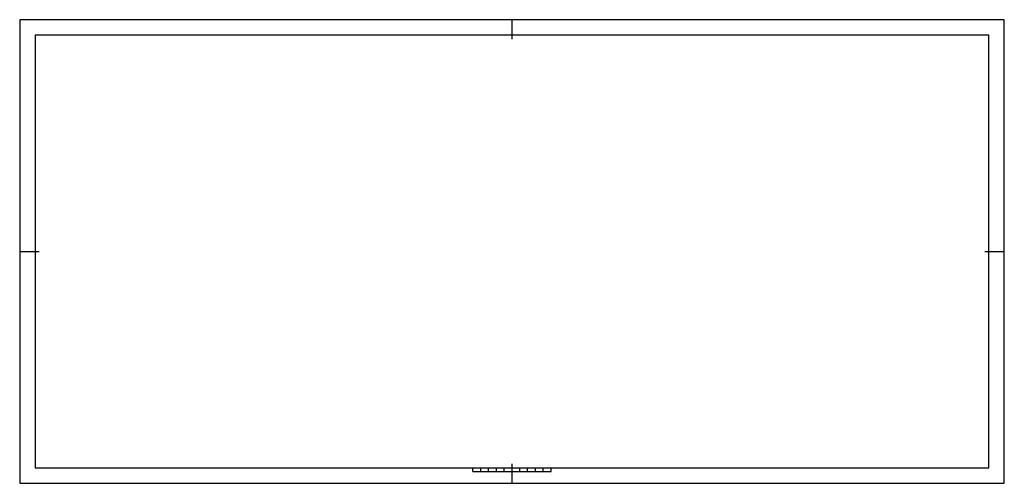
# Model space of a CAD drawing. Extents: x -620 to 10, y -10 to 287.
import ezdxf

# ---------------------------------------------------------------- set-up
doc = ezdxf.new("R2010")
doc.units = 0
doc.header["$LTSCALE"] = 4
doc.header["$MEASUREMENT"] = 0
doc.layers.add('Kader-25', color=7, linetype='CONTINUOUS')
doc.layers.add('Kader-50', color=9, linetype='CONTINUOUS')

msp = doc.modelspace()

# ---------------------------------------------------------------- linework, layer by layer
at = {"layer": 'Kader-25', "elevation": 110}
msp.add_lwpolyline([(-620.5, -10), (10, -10), (10, 287), (-620.5, 287), (-620.5, -10)], dxfattribs=at)
at = {"layer": 'Kader-50'}
for p, q in [((-305.25, 274.5, 120), (-305.25, 287, 120)), ((-620.5, 138.5, 120), (-608, 138.5, 120)), ((-2.5, 138.5, 120), (10, 138.5, 120)), ((-330.25, -2.5, 120), (-330.25, 0, 120)), ((-325.25, -2.5, 120), (-325.25, 0, 120)), ((-320.25, -2.5, 120), (-320.25, 0, 120)), ((-315.25, -2.5, 120), (-315.25, 0, 120)), ((-310.25, -2.5, 120), (-310.25, 0, 120)), ((-305.25, -10, 120), (-305.25, 2.5, 120)), ((-300.25, -2.5, 120), (-300.25, 0, 120)), ((-295.25, -2.5, 120), (-295.25, 0, 120)), ((-290.25, -2.5, 120), (-290.25, 0, 120)), ((-285.25, -2.5, 120), (-285.25, 0, 120)), ((-280.25, -2.5, 120), (-280.25, 0, 120)), ((-330.25, -2.5, 120), (-280.25, -2.5, 120))]:
    msp.add_line(p, q, dxfattribs=at)
at = {"layer": 'Kader-50', "elevation": 110}
msp.add_lwpolyline([(-610.5, 277), (-610.5, 0), (0, 0), (0, 277), (-610.5, 277)], dxfattribs=at)

doc.saveas('drawing.dxf')
